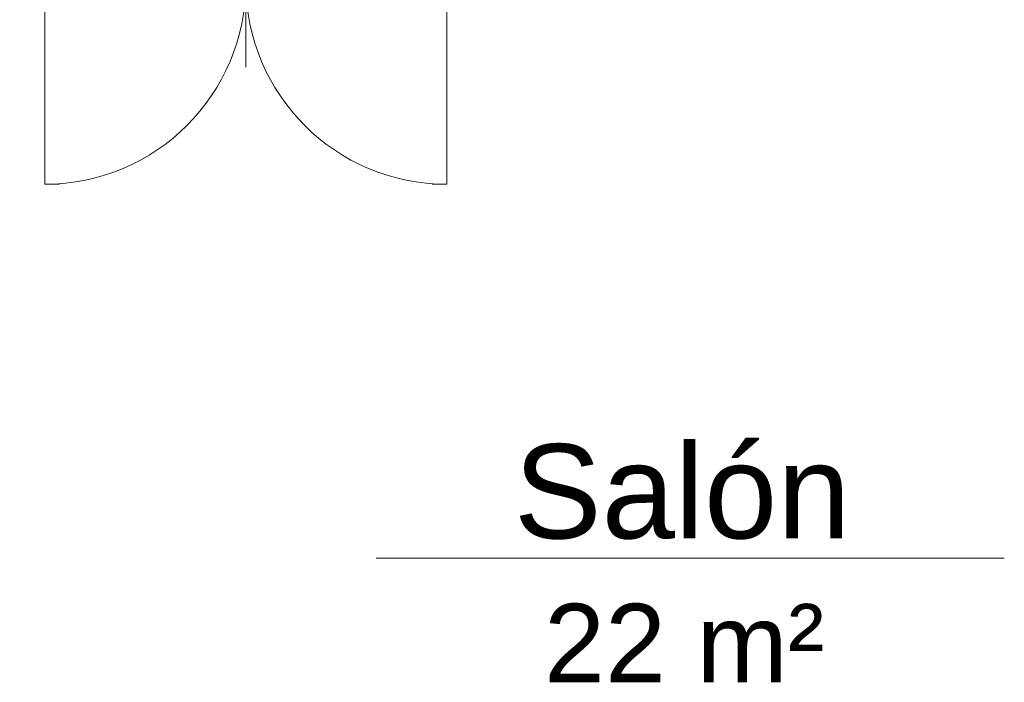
# Model space of a CAD drawing. Header units: metres. Extents: x -8.6 to -0.4, y -16.9 to -5.5.
# Tile 7 of 10: x -5.1 to -2.7, y -14.5 to -12.9. Entities that reach past the tile are written whole.
import ezdxf

# ---------------------------------------------------------------- set-up
doc = ezdxf.new("R2010")
doc.units = ezdxf.units.M
for name, color, linetype, lineweight in [('A-AREA-IDEN', 2, 'Continuous', 9), ('A-DETL-GENF', 92, 'Continuous', 18), ('A-DOOR', 31, 'Continuous', 18), ('A-DOOR-FRAM', 31, 'Continuous', 25)]:
    doc.layers.add(name, color=color, linetype=linetype, lineweight=lineweight)
doc.styles.add('Arial', font='arial.ttf', dxfattribs={"height": 0.1875})
doc.styles.add('Arial_1', font='arial.ttf', dxfattribs={"height": 0.225})

# ---------------------------------------------------------------- blocks, each defined once
blk = doc.blocks.new('Puerta abatible de 2 hojas con ventana con ventilacion - 125 x 203 cm-215048-BAJA')
at = {"layer": 'A-DETL-GENF'}
for p, q in [((-0.48, -0.038), (-0.48, -0.518)), ((0.48, -0.038), (0.48, -0.518)), ((-0.445, -0.518), (-0.48, -0.518)), ((0.445, -0.518), (0.48, -0.518))]:
    blk.add_line(p, q, dxfattribs=at)
for centre, start, end in [((-0.48, -0.038), 270, 0), ((0.48, -0.038), 180, 270)]:
    blk.add_arc(centre, 0.48, start, end, dxfattribs=at)
at = {"layer": 'A-DOOR'}
for p, q in [((0, -0.238), (0, 0.238)), ((0.505, 0.012), (-0.505, 0.012)), ((-0.505, 0.012), (-0.505, -0.038)), ((0.505, -0.038), (0.505, 0.012)), ((-0.505, -0.038), (0.505, -0.038))]:
    blk.add_line(p, q, dxfattribs=at)
at = {"layer": 'A-DOOR-FRAM'}
for p, q in [((-0.54, -0.038), (-0.54, 0.038)), ((-0.54, 0.038), (-0.465, 0.038)), ((-0.465, 0.038), (-0.465, 0.012)), ((0.465, 0.012), (0.465, 0.038)), ((0.465, 0.038), (0.54, 0.038)), ((0.54, 0.038), (0.54, -0.038)), ((-0.505, -0.038), (-0.54, -0.038)), ((0.54, -0.038), (0.505, -0.038))]:
    blk.add_line(p, q, dxfattribs=at)
blk = doc.blocks.new('Etiqueta de habitación simple - Etiqueta de habitación simple-237112-BAJA')
at = {"layer": 'A-AREA-IDEN'}
blk.add_line((-0.01, 0), (0.01, 0), dxfattribs=at)

msp = doc.modelspace()

# ---------------------------------------------------------------- block references
at = {"layer": 'A-AREA-IDEN', "xscale": 74.99999999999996, "yscale": 74.99999999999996, "zscale": 74.99999999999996}
msp.add_blockref('Etiqueta de habitación simple - Etiqueta de habitación simple-237112-BAJA', (-3.4519, -14.2234), dxfattribs=at)
at = {"layer": 'A-DOOR'}
msp.add_blockref('Puerta abatible de 2 hojas con ventana con ventilacion - 125 x 203 cm-215048-BAJA', (-4.5134, -12.813), dxfattribs=at)

# ---------------------------------------------------------------- texts
at = {"layer": 'A-AREA-IDEN', "attachment_point": 1}
for s, insert, char_height, width, style in [('Salón', (-3.8732, -13.9515), 0.225, 0.992088, 'Arial_1'), ('22 m²', (-3.8012, -14.3326), 0.1875, 0.817721, 'Arial')]:
    msp.add_mtext(s, dxfattribs=dict(at, insert=insert, char_height=char_height, width=width, style=style))

doc.saveas('drawing.dxf')
